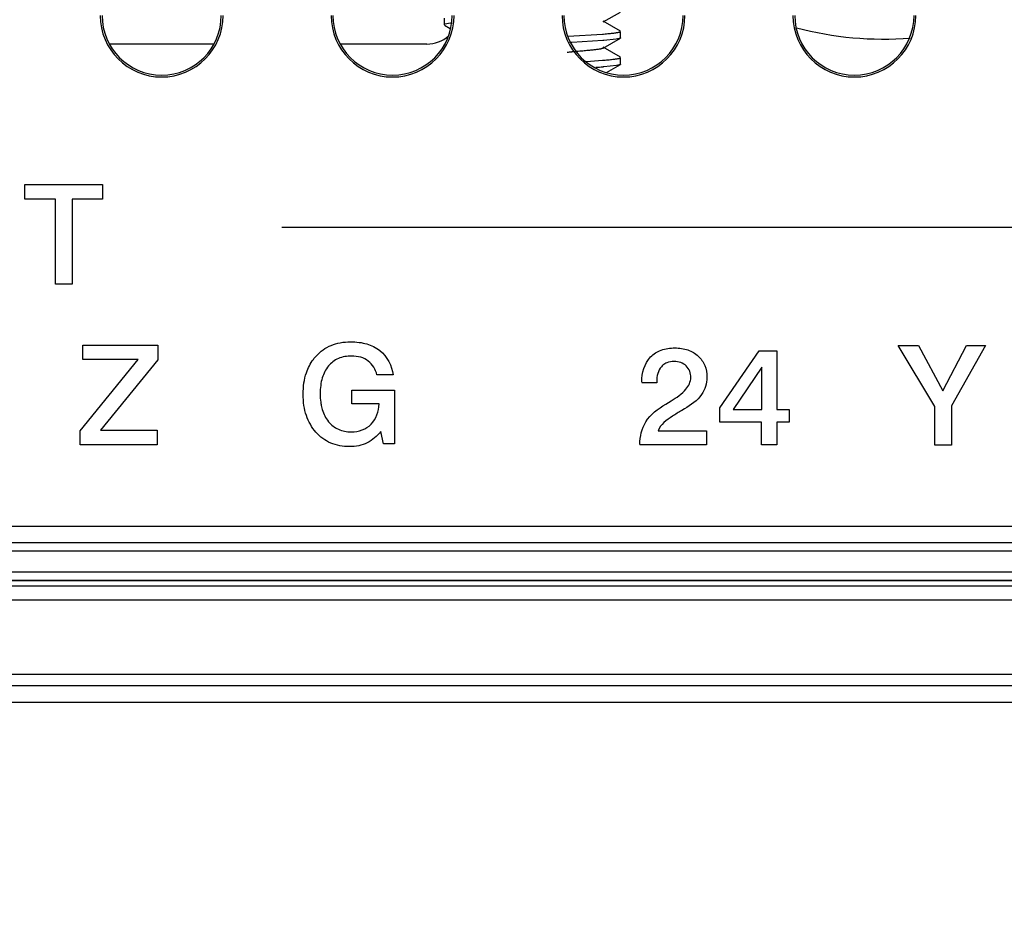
# Paper-space layout '170608_CRESCAD_1' of a CAD drawing. Header units: inches. Extents: x 0 to 17, y 0 to 11.
# Tile 14 of 139: x 9.206 to 9.799, y 5.9 to 6.441. Entities that reach past the tile are written whole.
import ezdxf
from ezdxf.enums import TextEntityAlignment as Align

# ---------------------------------------------------------------- set-up
doc = ezdxf.new("R2010")
doc.units = ezdxf.units.IN
doc.header["$LTSCALE"] = 0.935
doc.header["$MEASUREMENT"] = 0
doc.layers.get('0').update_dxf_attribs({"linetype": 'CONTINUOUS'})
doc.layers.add('DIM', color=7, linetype='CONTINUOUS')
doc.styles.get("Standard").update_dxf_attribs({"font": 'simplex.shx'})
doc.dimstyles.new('DIMSTYLE_1', dxfattribs={"dimtxt": 0.125, "dimasz": 0.18, "dimexe": 0.125, "dimexo": 0.0625, "dimgap": 0.0625, "dimtad": 0, "dimtih": 1, "dimtoh": 1, "dimdec": 3, "dimzin": 4, "dimdsep": 46, "dimtxsty": 'STANDARD', "dimblk": '_FILLED', "dimblk1": '_FILLED', "dimblk2": '_FILLED', "dimcen": 0.09, "dimadec": 0, "dimazin": 0, "dimtp": 0.001, "dimtm": 0.001, "dimtfac": 1, "dimtdec": 3, "dimtofl": 0, "dimtmove": 0, "dimatfit": 3, "dimldrblk": '_FILLED', "dimfxl": 1, "dimtolj": 1, "dimtzin": 4, "dimarcsym": 0})

# ---------------------------------------------------------------- blocks, each defined once
blk = doc.blocks.new('_FILLED')
at = {"color": 0, "linetype": 'BYBLOCK'}
blk.add_solid([(0, 0), (-1, 0.1736), (-1, -0.1736)], dxfattribs=at)
blk = doc.blocks.new('*D1')
at = {"layer": 'DIM', "color": 5, "linetype": 'CONTINUOUS'}
for p, q in [((9.33978, 8.70828), (11.18138, 8.70828)), ((11.05638, 8.70828), (11.05638, 6.89805)), ((11.05638, 5.14028), (11.05638, 6.46055)), ((10.28993, 5.14028), (11.18138, 5.14028))]:
    blk.add_line(p, q, dxfattribs=at)
at = {"layer": 'DIM', "color": 5, "linetype": 'CONTINUOUS', "xscale": 0.18, "yscale": 0.18, "zscale": 0.18}
for p, rotation in [((11.05638, 8.70828), 90), ((11.05638, 5.14028), 270)]:
    blk.add_blockref('_FILLED', p, dxfattribs=dict(at, rotation=rotation))
at = {"layer": 'DIM', "color": 5, "linetype": 'CONTINUOUS'}
for s, p, p2 in [('3.568', (10.61888, 6.71055), (11.24388, 6.71055)), ('[', (10.61888, 6.52305), (10.74388, 6.52305)), (']', (11.36888, 6.52305), (11.49388, 6.52305)), ('90,63', (10.74388, 6.52305), (11.36888, 6.52305))]:
    blk.add_text(s, height=0.125, dxfattribs=at).set_placement(p, p2, align=Align.FIT)

psp = doc.layouts.new('170608_CRESCAD_1')

# ---------------------------------------------------------------- linework, layer by layer
at = {"color": 7, "linetype": 'CONTINUOUS'}
for p, q in [((9.55746, 6.43938), (9.56773, 6.44534)), ((9.46161, 6.4416), (9.46161, 6.43767)), ((9.46205, 6.43799), (9.46161, 6.43767)), ((9.46178, 6.43746), (9.46528, 6.43543)), ((9.46225, 6.43806), (9.46205, 6.43799)), ((9.46426, 6.43846), (9.46225, 6.43806)), ((9.46538, 6.43862), (9.46426, 6.43846)), ((9.56773, 6.43393), (9.55746, 6.43989)), ((9.53636, 6.43084), (9.55702, 6.43209)), ((9.56725, 6.43333), (9.56745, 6.4334)), ((9.56745, 6.4334), (9.5679, 6.43373)), ((9.56791, 6.42979), (9.56791, 6.43373)), ((9.32265, 6.42608), (9.26064, 6.42608)), ((9.45125, 6.42608), (9.39964, 6.42608)), ((9.46161, 6.42585), (9.46178, 6.42606)), ((9.53846, 6.42701), (9.53718, 6.42695)), ((9.55727, 6.42818), (9.53846, 6.42701)), ((9.55769, 6.42821), (9.55727, 6.42818)), ((9.55746, 6.42363), (9.56773, 6.42959)), ((9.56527, 6.429), (9.55769, 6.42821)), ((9.56773, 6.42959), (9.56527, 6.429)), ((9.56791, 6.42979), (9.56773, 6.42959)), ((9.56773, 6.41818), (9.55746, 6.42414)), ((9.54563, 6.4156), (9.54742, 6.4157)), ((9.54742, 6.4157), (9.55703, 6.41635)), ((9.55938, 6.409), (9.56773, 6.41384)), ((9.56773, 6.41384), (9.56533, 6.41326)), ((9.56724, 6.41758), (9.56745, 6.41765)), ((9.56745, 6.41765), (9.56791, 6.41798)), ((9.56791, 6.41404), (9.56773, 6.41384)), ((9.56791, 6.41404), (9.56791, 6.41798)), ((9.55786, 6.41248), (9.5573, 6.41243)), ((9.56533, 6.41326), (9.55786, 6.41248)), ((9.20921, 6.34151), (9.25604, 6.34151)), ((9.20921, 6.33272), (9.20921, 6.34151)), ((9.25604, 6.34151), (9.25604, 6.33272)), ((9.22772, 6.33272), (9.20921, 6.33272)), ((9.22772, 6.28157), (9.22772, 6.33272)), ((9.25604, 6.33272), (9.23765, 6.33272)), ((9.23765, 6.33272), (9.23765, 6.28157)), ((9.36389, 6.31593), (10.04056, 6.31593)), ((9.23765, 6.28157), (9.22772, 6.28157)), ((9.24423, 6.24493), (9.28923, 6.24493)), ((9.24423, 6.23627), (9.24423, 6.24493)), ((9.28923, 6.24493), (9.28923, 6.23614)), ((9.62771, 6.20718), (9.65139, 6.2416)), ((9.65139, 6.2416), (9.66189, 6.2416)), ((9.66189, 6.2416), (9.66189, 6.20632)), ((9.7349, 6.2447), (9.74727, 6.2447)), ((9.75699, 6.20799), (9.7349, 6.2447)), ((9.74727, 6.2447), (9.76192, 6.21743)), ((9.76192, 6.21743), (9.77608, 6.2447)), ((9.78759, 6.2447), (9.767, 6.20844)), ((9.77608, 6.2447), (9.78759, 6.2447)), ((9.24256, 6.19334), (9.27747, 6.23627)), ((9.27747, 6.23627), (9.24423, 6.23627)), ((9.28923, 6.23614), (9.25473, 6.19383)), ((9.65288, 6.23176), (9.63563, 6.20624)), ((9.65288, 6.20624), (9.65288, 6.23176)), ((9.43102, 6.22706), (9.42114, 6.22706)), ((9.40612, 6.21782), (9.43172, 6.21782)), ((9.40612, 6.20956), (9.40612, 6.21782)), ((9.43172, 6.21782), (9.43172, 6.18547)), ((9.58959, 6.22236), (9.58061, 6.22236)), ((9.58959, 6.22325), (9.58959, 6.22236)), ((9.42252, 6.20956), (9.40612, 6.20956)), ((9.59502, 6.2095), (9.59836, 6.21149)), ((9.60636, 6.20657), (9.60473, 6.20563)), ((9.62771, 6.19859), (9.62771, 6.20718)), ((9.63563, 6.20624), (9.65288, 6.20624)), ((9.66189, 6.20632), (9.66945, 6.20632)), ((9.66945, 6.20632), (9.66945, 6.19859)), ((9.75699, 6.18476), (9.75699, 6.20799)), ((9.767, 6.20844), (9.767, 6.18476)), ((9.65272, 6.19859), (9.62771, 6.19859)), ((9.65272, 6.185), (9.65272, 6.19859)), ((9.66945, 6.19859), (9.66189, 6.19859)), ((9.66189, 6.19859), (9.66189, 6.185)), ((9.24256, 6.185), (9.24256, 6.19334)), ((9.25473, 6.19383), (9.28899, 6.19383)), ((9.28899, 6.19383), (9.28899, 6.185)), ((9.42512, 6.18547), (9.42346, 6.19304)), ((9.59046, 6.19343), (9.61968, 6.19343)), ((9.61968, 6.19343), (9.61968, 6.185)), ((9.28899, 6.185), (9.24256, 6.185)), ((9.43172, 6.18547), (9.42512, 6.18547)), ((9.61968, 6.185), (9.5795, 6.185)), ((9.66189, 6.185), (9.65272, 6.185)), ((9.767, 6.18476), (9.75699, 6.18476)), ((6.21561, 6.13603), (10.14461, 6.13603)), ((8.00266, 6.12628), (10.15461, 6.12628)), ((10.15497, 6.12593), (8.00355, 6.12593)), ((10.15497, 6.12093), (8.00398, 6.12093)), ((8.00398, 6.10863), (10.18225, 6.10863)), ((8.00266, 6.10328), (10.17761, 6.10328)), ((8.00355, 6.10364), (10.17726, 6.10364)), ((8.56267, 6.10005), (10.17632, 6.10005)), ((6.17563, 6.09178), (10.18459, 6.09178)), ((10.18757, 6.04678), (6.17265, 6.04678)), ((6.16595, 6.04008), (10.19427, 6.04008)), ((6.09154, 6.03009), (10.26868, 6.03009))]:
    psp.add_line(p, q, dxfattribs=at)
for centre, radius, start, end in [((9.29161, 6.44328), 0.037, 180, 360), ((9.29161, 6.44328), 0.03589, 180, 360), ((9.43061, 6.44328), 0.037, 180, 360), ((9.43061, 6.44328), 0.03589, 180, 360), ((9.56961, 6.44328), 0.037, 180, 360), ((9.56961, 6.44328), 0.03589, 180, 360), ((9.70861, 6.44328), 0.037, 180, 360), ((9.70861, 6.44328), 0.03589, 180, 360), ((9.47528, 6.36049), 0.07875, 96.45944, 97.21629), ((9.53328, 6.7376), 0.30643, 274.4436, 274.56025), ((9.72607, 6.63379), 0.20472, 255.17318, 274.5219), ((9.45133, 6.44577), 0.01968, 269.77736, 311.25499), ((9.47841, 7.27883), 0.85952, 273.82775, 274.0116), ((9.53336, 6.72038), 0.30496, 274.45054, 274.57813), ((9.52705, 6.79829), 0.38704, 273.84314, 274.48196)]:
    psp.add_arc(centre, radius, start, end, dxfattribs=at)
for points, knots in [([(9.55764, 6.43214), (9.55878, 6.43223), (9.56084, 6.43241), (9.56328, 6.43266), (9.56489, 6.43287), (9.56584, 6.43302), (9.56661, 6.43317), (9.56706, 6.43327), (9.56725, 6.43333)], [0, 0, 0, 0, 0.35367, 0.640386, 0.757579, 0.856794, 0.937677, 1, 1, 1, 1]), ([(9.55754, 6.42368), (9.55746, 6.42363), (9.55724, 6.42352), (9.55684, 6.42338), (9.55631, 6.42325), (9.55564, 6.42311), (9.55485, 6.42297), (9.55354, 6.42277), (9.5516, 6.42253), (9.54892, 6.42225), (9.54581, 6.42197), (9.5423, 6.42169), (9.53983, 6.42151), (9.53854, 6.42142)], [0, 0, 0, 0, 0.015528, 0.037495, 0.06612, 0.101461, 0.143518, 0.192207, 0.308766, 0.449616, 0.613166, 0.797457, 1, 1, 1, 1]), ([(9.55771, 6.4164), (9.55884, 6.41649), (9.56088, 6.41667), (9.56361, 6.41695), (9.56547, 6.4172), (9.5666, 6.41742), (9.56705, 6.41752), (9.56724, 6.41758)], [0, 0, 0, 0, 0.353287, 0.640231, 0.85654, 0.937398, 1, 1, 1, 1]), ([(9.38291, 6.23636), (9.38342, 6.23705), (9.38635, 6.24062), (9.39181, 6.24453), (9.39926, 6.24664), (9.40497, 6.24708), (9.41035, 6.24676), (9.41646, 6.2455), (9.4258, 6.24111), (9.43026, 6.23258), (9.43102, 6.22706)], [0, 0, 0, 0, 0.042263, 0.224531, 0.318622, 0.419988, 0.504688, 0.582653, 0.725815, 1, 1, 1, 1]), ([(9.58061, 6.22276), (9.58061, 6.22809), (9.58295, 6.23674), (9.59235, 6.24258), (9.6004, 6.24362), (9.60831, 6.24263), (9.61483, 6.23884), (9.61912, 6.23285), (9.61988, 6.22803), (9.61987, 6.22557)], [0, 0, 0, 0, 0.26082, 0.38344, 0.521789, 0.651136, 0.76773, 0.880532, 1, 1, 1, 1]), ([(9.42346, 6.19304), (9.42136, 6.1902), (9.41713, 6.18654), (9.41022, 6.18423), (9.40271, 6.18354), (9.39316, 6.18516), (9.38376, 6.1922), (9.37891, 6.2008), (9.37707, 6.20881), (9.37664, 6.21542), (9.37707, 6.22205), (9.37873, 6.22928), (9.3811, 6.23392), (9.38291, 6.23636)], [0, 0, 0, 0, 0.116671, 0.175642, 0.238462, 0.364471, 0.485708, 0.61337, 0.681758, 0.755936, 0.831416, 0.900585, 1, 1, 1, 1]), ([(9.42114, 6.22706), (9.42046, 6.23024), (9.41766, 6.23499), (9.41138, 6.23795), (9.40512, 6.23867), (9.39794, 6.23758), (9.39137, 6.23264), (9.38836, 6.2264), (9.38721, 6.22057), (9.38695, 6.21565), (9.38718, 6.21135), (9.38763, 6.20879), (9.38783, 6.2079)], [0, 0, 0, 0, 0.158914, 0.240897, 0.331351, 0.463333, 0.58453, 0.71589, 0.790552, 0.873694, 0.95554, 1, 1, 1, 1]), ([(9.59452, 6.23369), (9.59373, 6.23321), (9.59062, 6.23064), (9.58959, 6.2263), (9.58959, 6.22325)], [0, 0, 0, 0, 0.229286, 1, 1, 1, 1]), ([(9.59836, 6.21149), (9.6016, 6.21339), (9.60701, 6.21686), (9.61134, 6.2253), (9.60865, 6.23199), (9.60414, 6.23471), (9.59999, 6.2353), (9.59664, 6.2348), (9.59491, 6.23392), (9.59452, 6.23369)], [0, 0, 0, 0, 0.281309, 0.471747, 0.657855, 0.752847, 0.855643, 0.966106, 1, 1, 1, 1]), ([(9.61987, 6.22557), (9.61986, 6.2237), (9.61939, 6.22004), (9.61563, 6.21263), (9.61023, 6.20884), (9.60636, 6.20657)], [0, 0, 0, 0, 0.22726, 0.4486, 1, 1, 1, 1]), ([(9.38783, 6.2079), (9.38796, 6.20731), (9.3888, 6.20408), (9.39143, 6.19871), (9.39783, 6.19365), (9.40534, 6.19241), (9.41238, 6.19343), (9.41999, 6.19828), (9.42236, 6.20518), (9.42252, 6.20956)], [0, 0, 0, 0, 0.035394, 0.193487, 0.338679, 0.491951, 0.623226, 0.745025, 1, 1, 1, 1]), ([(9.5795, 6.18525), (9.5795, 6.18989), (9.58186, 6.20041), (9.59045, 6.20668), (9.59502, 6.2095)], [0, 0, 0, 0, 0.463902, 1, 1, 1, 1]), ([(9.60473, 6.20563), (9.60282, 6.20452), (9.59765, 6.20121), (9.59175, 6.1973), (9.59046, 6.19343)], [0, 0, 0, 0, 0.351406, 1, 1, 1, 1])]:
    psp.add_open_spline(points, degree=3, knots=knots, dxfattribs=at)

# ---------------------------------------------------------------- dimensions: what is measured, and where the dimension line sits
at = {"layer": 'DIM', "color": 5, "linetype": 'CONTINUOUS'}
dim = psp.add_linear_dim(base=(11.05638, 5.14028), p1=(9.27728, 8.70828), p2=(10.22743, 5.14028), angle=270, text='<>\\P[]', dimstyle='DIMSTYLE_1', dxfattribs=at)
dim.commit()
dim.dimension.update_dxf_attribs({"geometry": '*D1', "text_midpoint": (11.05638, 6.6793), "dimtype": 160})

doc.saveas('drawing.dxf')
